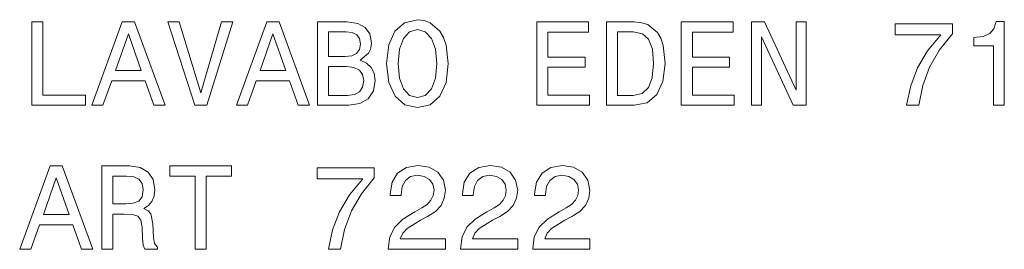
# Model space of a CAD drawing. Extents: x 18 to 388, y 7 to 273.
# Tile 3 of 4: x 281 to 364, y 91 to 110. Entities that reach past the tile are written whole.
import ezdxf

# ---------------------------------------------------------------- set-up
doc = ezdxf.new("R2010")
doc.units = 0

msp = doc.modelspace()

# ---------------------------------------------------------------- linework, layer by layer
at = {"color": 7, "lineweight": 13}
for points in [[(282.27, 103.043), (286.768, 103.043), (286.768, 103.891), (283.198, 103.891), (283.198, 110.043), (282.27, 110.043)], [(287.323, 103.043), (288.251, 103.043), (288.987, 105.101), (291.781, 105.101), (292.518, 103.043), (293.466, 103.043), (290.904, 110.053), (289.875, 110.053)], [(298.217, 110.053), (296.461, 104.092), (294.656, 110.053), (293.698, 110.053), (295.957, 103.043), (296.966, 103.043), (299.175, 110.053)], [(299.467, 103.043), (300.395, 103.043), (301.132, 105.101), (303.925, 105.101), (304.662, 103.043), (305.61, 103.043), (303.048, 110.053), (302.019, 110.053)], [(309.866, 106.826), (310.572, 107.411), (310.754, 107.804), (310.815, 108.288), (310.683, 109.045), (310.29, 109.589), (309.655, 109.922), (308.767, 110.043), (306.276, 110.043), (306.276, 103.043), (308.908, 103.043), (309.846, 103.185), (310.542, 103.598), (310.976, 104.254), (311.127, 105.141), (311.036, 105.736), (310.794, 106.231), (310.401, 106.594)], [(312.085, 106.543), (312.267, 104.97), (312.791, 103.81), (313.608, 103.094), (314.678, 102.852), (315.737, 103.094), (316.564, 103.81), (317.078, 104.97), (317.27, 106.543), (317.078, 108.107), (316.856, 108.742), (316.564, 109.267), (315.737, 109.983), (315.232, 110.164), (314.678, 110.235), (313.598, 109.983), (312.781, 109.277), (312.267, 108.117)], [(324.704, 103.043), (329.142, 103.043), (329.142, 103.891), (325.632, 103.891), (325.632, 106.261), (328.758, 106.261), (328.758, 107.098), (325.632, 107.098), (325.632, 109.196), (329.061, 109.196), (329.061, 110.043), (324.704, 110.043)], [(332.884, 110.043), (330.554, 110.043), (330.554, 103.043), (332.884, 103.043), (333.983, 103.265), (334.8, 103.941), (335.304, 105.04), (335.486, 106.543), (335.325, 108.077), (335.123, 108.682), (334.84, 109.166), (334.023, 109.821), (333.489, 109.983)], [(336.848, 103.043), (341.286, 103.043), (341.286, 103.891), (337.776, 103.891), (337.776, 106.261), (340.902, 106.261), (340.902, 107.098), (337.776, 107.098), (337.776, 109.196), (341.205, 109.196), (341.205, 110.043), (336.848, 110.043)], [(342.738, 103.043), (343.575, 103.043), (343.575, 108.783), (346.258, 103.043), (347.338, 103.043), (347.338, 110.043), (346.49, 110.043), (346.49, 104.304), (343.838, 110.043), (342.738, 110.043)], [(363.072, 103.043), (363.99, 103.043), (363.99, 110.094), (363.304, 110.094), (363.123, 109.479), (362.76, 109.065), (362.205, 108.823), (361.438, 108.742), (361.438, 108.026), (363.072, 108.026)], [(313.054, 106.543), (313.165, 107.764), (313.497, 108.662), (314.012, 109.206), (314.678, 109.398), (315.333, 109.206), (315.848, 108.651), (316.181, 107.754), (316.302, 106.543), (316.181, 105.323), (315.848, 104.425), (315.333, 103.881), (314.678, 103.699), (314.012, 103.881), (313.497, 104.425), (313.165, 105.313)], [(355.78, 103.043), (356.799, 103.043), (357.132, 104.708), (357.717, 106.261), (358.544, 107.703), (359.623, 109.055), (359.623, 109.892), (354.822, 109.892), (354.822, 108.974), (358.655, 108.974), (357.545, 107.613), (356.708, 106.19), (356.123, 104.677)], [(289.31, 105.958), (290.389, 109.045), (291.469, 105.958)], [(301.454, 105.958), (302.534, 109.045), (303.613, 105.958)], [(308.575, 107.138), (307.204, 107.138), (307.204, 109.206), (308.656, 109.206), (309.201, 109.146), (309.584, 108.964), (309.816, 108.651), (309.897, 108.187), (309.806, 107.723), (309.564, 107.401), (309.15, 107.199)], [(332.813, 109.206), (333.58, 109.055), (334.104, 108.591), (334.417, 107.764), (334.518, 106.543), (334.407, 105.363), (334.094, 104.536), (333.559, 104.042), (332.813, 103.881), (331.492, 103.881), (331.492, 109.206)], [(308.797, 103.881), (307.204, 103.881), (307.204, 106.291), (308.706, 106.291), (309.342, 106.221), (309.796, 106.009), (310.068, 105.646), (310.159, 105.121), (310.068, 104.566), (309.816, 104.183), (309.392, 103.951)], [(281.251, 90.95), (282.179, 90.95), (282.915, 93.007), (285.709, 93.007), (286.446, 90.95), (287.394, 90.95), (284.832, 97.96), (283.803, 97.96)], [(288.14, 90.95), (289.078, 90.95), (289.078, 93.905), (290.036, 93.905), (290.742, 93.875), (291.186, 93.734), (291.428, 93.401), (291.529, 92.806), (291.58, 91.898), (291.64, 91.303), (291.761, 90.95), (292.82, 90.95), (292.82, 91.141), (292.588, 91.424), (292.508, 91.948), (292.437, 93.078), (292.266, 93.915), (292.034, 94.177), (291.67, 94.369), (292.074, 94.621), (292.356, 94.974), (292.538, 95.418), (292.598, 95.953), (292.457, 96.8), (292.054, 97.435), (291.388, 97.819), (290.48, 97.95), (288.14, 97.95)], [(295.997, 90.95), (296.925, 90.95), (296.925, 97.102), (299.044, 97.102), (299.044, 97.95), (293.869, 97.95), (293.869, 97.102), (295.997, 97.102)], [(307.204, 90.95), (308.222, 90.95), (308.555, 92.614), (309.14, 94.167), (309.967, 95.61), (311.047, 96.961), (311.047, 97.798), (306.245, 97.798), (306.245, 96.881), (310.078, 96.881), (308.969, 95.519), (308.132, 94.097), (307.547, 92.584)], [(312.217, 90.95), (317.028, 90.95), (317.028, 91.817), (313.225, 91.817), (313.437, 92.291), (313.8, 92.685), (314.92, 93.401), (315.515, 93.703), (316.181, 94.137), (316.655, 94.641), (316.927, 95.236), (317.028, 95.912), (316.856, 96.76), (316.382, 97.425), (315.656, 97.849), (314.718, 98), (313.75, 97.829), (313.013, 97.355), (312.539, 96.598), (312.378, 95.6), (312.378, 95.458), (313.296, 95.458), (313.296, 95.539), (313.387, 96.225), (313.659, 96.729), (314.093, 97.052), (314.668, 97.163), (315.253, 97.062), (315.686, 96.81), (315.969, 96.417), (316.07, 95.922), (315.999, 95.458), (315.807, 95.065), (315.485, 94.722), (315.041, 94.419), (314.446, 94.097), (313.457, 93.471), (312.761, 92.806), (312.348, 91.999), (312.217, 90.98)], [(318.289, 90.95), (323.1, 90.95), (323.1, 91.817), (319.297, 91.817), (319.509, 92.291), (319.872, 92.685), (320.992, 93.401), (321.587, 93.703), (322.253, 94.137), (322.727, 94.641), (322.999, 95.236), (323.1, 95.912), (322.928, 96.76), (322.454, 97.425), (321.728, 97.849), (320.79, 98), (319.822, 97.829), (319.085, 97.355), (318.611, 96.598), (318.45, 95.6), (318.45, 95.458), (319.368, 95.458), (319.368, 95.539), (319.459, 96.225), (319.731, 96.729), (320.165, 97.052), (320.74, 97.163), (321.325, 97.062), (321.758, 96.81), (322.041, 96.417), (322.142, 95.922), (322.071, 95.458), (321.879, 95.065), (321.557, 94.722), (321.113, 94.419), (320.518, 94.097), (319.529, 93.471), (318.833, 92.806), (318.42, 91.999), (318.289, 90.98)], [(324.361, 90.95), (329.172, 90.95), (329.172, 91.817), (325.369, 91.817), (325.581, 92.291), (325.944, 92.685), (327.064, 93.401), (327.659, 93.703), (328.325, 94.137), (328.799, 94.641), (329.071, 95.236), (329.172, 95.912), (329, 96.76), (328.526, 97.425), (327.8, 97.849), (326.862, 98), (325.894, 97.829), (325.157, 97.355), (324.683, 96.598), (324.522, 95.6), (324.522, 95.458), (325.44, 95.458), (325.44, 95.539), (325.531, 96.225), (325.803, 96.729), (326.237, 97.052), (326.812, 97.163), (327.397, 97.062), (327.83, 96.81), (328.113, 96.417), (328.214, 95.922), (328.143, 95.458), (327.951, 95.065), (327.629, 94.722), (327.185, 94.419), (326.59, 94.097), (325.601, 93.471), (324.905, 92.806), (324.492, 91.999), (324.361, 90.98)], [(283.238, 93.865), (284.317, 96.951), (285.397, 93.865)], [(290.218, 97.092), (290.833, 97.032), (291.267, 96.84), (291.539, 96.487), (291.63, 95.932), (291.529, 95.347), (291.257, 94.994), (290.793, 94.813), (290.157, 94.762), (289.078, 94.762), (289.078, 97.092)]]:
    msp.add_lwpolyline(points, close=True, dxfattribs=at)

doc.saveas('drawing.dxf')
